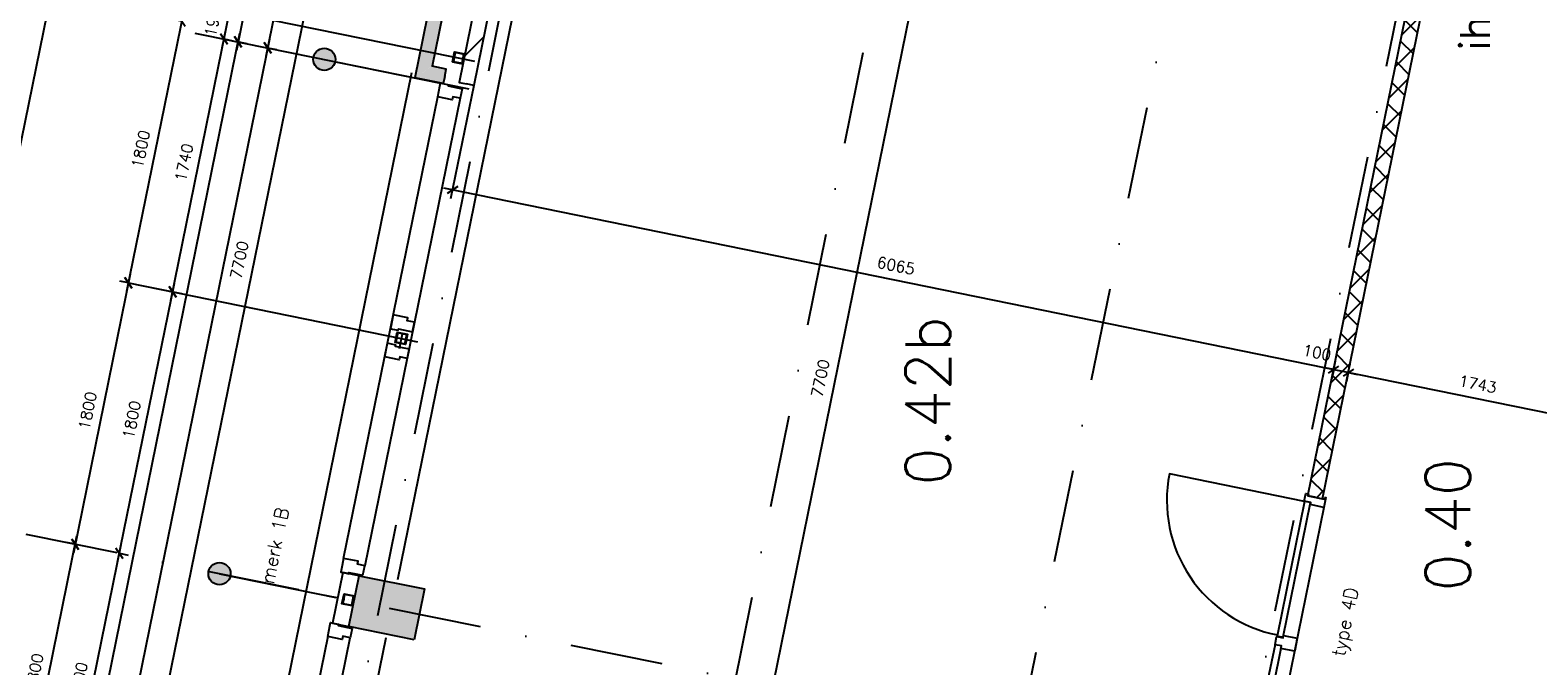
# Model space of a CAD drawing. Extents: x -33344 to 2055880, y -64816 to 121260.
# Tile 16 of 133: x 9468 to 19634, y 18275 to 22563. Entities that reach past the tile are written whole.
import ezdxf
from ezdxf.enums import TextEntityAlignment as Align

# ---------------------------------------------------------------- set-up
doc = ezdxf.new("R2010")
doc.units = 0
doc.header["$LTSCALE"] = 50
doc.header["$MEASUREMENT"] = 0
doc.header["$PDMODE"] = 3
doc.header["$PDSIZE"] = 0.1
doc.linetypes.add('DASHED', pattern=[0.75, 0.5, -0.25])
doc.linetypes.add('STRAM_0WT$1$DASHDOT', pattern=[25, 12.5, -6.25, 0, -6.25])
doc.layers.get('0').update_dxf_attribs({"linetype": 'CONTINUOUS'})
doc.layers.get('DEFPOINTS').update_dxf_attribs({"linetype": 'CONTINUOUS'})
for name, color, linetype in [('00', 7, 'CONTINUOUS'), ('_DETAILNUMMERS', 4, 'CONTINUOUS'), ('_DETAILNUMMERSTEKST', 4, 'CONTINUOUS'), ('A--A21--_F123-', 9, 'CONTINUOUS'), ('A--A22--_F123-', 9, 'CONTINUOUS'), ('A--A28--_F-2--', 7, 'CONTINUOUS'), ('A--A28--_F12--', 7, 'CONTINUOUS'), ('A--L21--', 3, 'CONTINUOUS'), ('A--L21--_F-2--', 7, 'CONTINUOUS'), ('A--L21A3_BUITENWAND', 3, 'CONTINUOUS'), ('A--L22--', 3, 'CONTINUOUS'), ('A--L22--_F-2--', 7, 'CONTINUOUS'), ('A--L28--', 7, 'CONTINUOUS'), ('A--L28--_F-2--', 7, 'CONTINUOUS'), ('A--L28--_F12--', 7, 'CONTINUOUS'), ('A--L31--', 2, 'CONTINUOUS'), ('A--L31--_F123-', 7, 'CONTINUOUS'), ('A--L32--', 7, 'CONTINUOUS'), ('A--L32--_F123-', 1, 'CONTINUOUS'), ('A--L32--_F123-DRAAIR', 7, 'CONTINUOUS'), ('A--M$1A-_F123-', 1, 'CONTINUOUS'), ('A--M1$A-_F123-', 1, 'CONTINUOUS'), ('A--T$1A-_F123-_RN', 4, 'CONTINUOUS'), ('STRAM_0WT$0$A--L$7A-_STRA0', 1, 'STRAM_0WT$1$DASHDOT'), ('STRAM_0WT$1$A--M$1A-_F123-', 1, 'CONTINUOUS'), ('STRAM_0WT$1$A--T$7A8-_STRA', 8, 'STRAM_0WT$1$DASHDOT'), ('TEKST_KOZIJNMERK', 2, 'CONTINUOUS'), ('TEKSTKOZIJNMERK', 2, 'CONTINUOUS'), ('X--LR---_CP', 7, 'CONTINUOUS'), ('XREF', 7, 'CONTINUOUS')]:
    doc.layers.add(name, color=color, linetype=linetype)
doc.styles.add('ALFA-0_25', font='ROMANS')
doc.styles.add('B-01', font='SIMPLEX.SHX', dxfattribs={"width": 0.8, "height": 4.5})
doc.styles.add('HIEMSTRA', font='romans.shx')
doc.styles.add('STRAM_0WT$1$HIEMSTRA', font='romans.shx')
doc.dimstyles.new('1OP2', dxfattribs={"dimscale": 30, "dimtxt": 2.5, "dimasz": 2, "dimexe": 2, "dimexo": 0, "dimgap": 2, "dimtad": 1, "dimdec": 0, "dimzin": 0, "dimtxsty": 'HIEMSTRA', "dimblk1": 'OBLIQUE', "dimblk2": 'OBLIQUE', "dimsah": 1, "dimcen": -3, "dimdle": 2, "dimclrd": 2, "dimclre": 2, "dimclrt": 3, "dimazin": 3, "dimtfac": 1, "dimtdec": 0, "dimtofl": 0, "dimtmove": 0, "dimatfit": 3, "dimtvp": 0.833333, "dimtolj": 1, "dimtzin": 0})
doc.dimstyles.new('STANDARD$0', dxfattribs={"dimscale": 30, "dimtxt": 2.5, "dimasz": 2, "dimexe": 2, "dimexo": 0, "dimgap": 2, "dimtad": 1, "dimdec": 0, "dimzin": 0, "dimtxsty": 'ALFA-0_25', "dimblk1": 'OBLIQUE', "dimblk2": 'OBLIQUE', "dimsah": 1, "dimcen": -3, "dimdle": 2, "dimclrd": 1, "dimclre": 1, "dimclrt": 2, "dimazin": 3, "dimtfac": 0.666667, "dimtofl": 0, "dimtmove": 0, "dimatfit": 3, "dimtvp": 0.833333, "dimtolj": 1, "dimtzin": 0})
doc.dimstyles.new('STRAM_0WT$0$STANDARD', dxfattribs={"dimscale": 70, "dimtxt": 2.5, "dimasz": 2, "dimexe": 0.3, "dimexo": 0.3, "dimgap": 2, "dimtad": 1, "dimdec": 0, "dimzin": 0, "dimtxsty": 'STRAM_0WT$1$HIEMSTRA', "dimblk1": 'STRAM_0WT$0$_OBLIQUE', "dimblk2": 'STRAM_0WT$0$_OBLIQUE', "dimsah": 1, "dimcen": -0.09, "dimdle": 0.3, "dimclrd": 1, "dimclre": 1, "dimclrt": 4, "dimazin": 3, "dimtfac": 1, "dimtdec": 4, "dimtix": 1, "dimtofl": 0, "dimtmove": 0, "dimatfit": 3, "dimtvp": 625, "dimtolj": 1, "dimtzin": 0})

# ---------------------------------------------------------------- blocks, each defined once
blk = doc.blocks.new('*U1455')
at = {"layer": 'A--A21--_F123-', "color": 2}
for points in [[(0, 0), (-39, 59), (-645, -3165), (-704, -3205)], [(-645, -3165), (-586, -3126), (0, 0), (39, -59)]]:
    blk.add_solid(points, dxfattribs=at)
at = {"layer": 'A--L21--_F-2--', "color": 3, "linetype": 'CONTINUOUS'}
for points in [[(-39, 59), (-39, 59), (-704, -3205), (-704, -3205)], [(39, -59), (39, -59), (-586, -3126), (-586, -3126)]]:
    blk.add_lwpolyline(points, dxfattribs=at)
blk = doc.blocks.new('*U1427')
at = {"layer": 'A--A22--_F123-', "linetype": 'CONTINUOUS'}
h = blk.add_hatch(dxfattribs=at)
h.set_pattern_fill('ALFALINE', color=256, scale=300, style=0)
h.set_pattern_definition([(45, (-12884.83, -24532.6), (-212.132, 212.132), [])])
h.paths.add_polyline_path([(0, 0), (49, -10), (-426, -2343), (-475, -2333), (-524, -2323), (-49, 10)])
at = {"layer": 'A--L22--_F-2--', "color": 3, "linetype": 'CONTINUOUS'}
for points in [[(0, 0), (-49, 10), (-524, -2323), (-475, -2333)], [(0, 0), (49, -10), (-426, -2343), (-475, -2333)]]:
    blk.add_lwpolyline(points, dxfattribs=at)
blk = doc.blocks.new('*U1425')
at = {"layer": 'A--A21--_F123-', "color": 2}
for points in [[(0, 0), (-10, -49), (-144, 29), (-203, -10)], [(-144, 29), (-85, 68), (0, 0), (10, 49)]]:
    blk.add_solid(points, dxfattribs=at)
at = {"layer": 'A--L21--_F-2--', "color": 3, "linetype": 'CONTINUOUS'}
for points in [[(0, 0), (-10, -49), (-203, -10), (-203, -10)], [(0, 0), (10, 49), (-85, 68), (-85, 68)]]:
    blk.add_lwpolyline(points, dxfattribs=at)
blk = doc.blocks.new('KOLOM450X350')
at = {"layer": 'A--A28--_F12--', "color": 8}
for points in [[(-175, -225), (-175, 225), (175, 225)], [(-175, -225), (175, 225), (175, -225)]]:
    blk.add_solid(points, dxfattribs=at)
at = {"layer": 'A--L28--_F12--', "color": 3, "linetype": 'CONTINUOUS'}
blk.add_lwpolyline([(-175, -225), (-175, 225), (175, 225), (175, -225)], close=True, dxfattribs=at)
at = {"layer": 'X--LR---_CP'}
for p in [(-175, 0), (-175, 0), (175, 0)]:
    blk.add_point(p, dxfattribs=at)
blk = doc.blocks.new('_OBLIQUE')
at = {"color": 0, "linetype": 'BYBLOCK'}
blk.add_line((-0.5, -0.5), (0.5, 0.5), dxfattribs=at)
blk = doc.blocks.new('*D358')
at = {"layer": 'A--M$1A-_F123-', "color": 1, "linetype": 'CONTINUOUS'}
for p, q in [((11755, 24824), (10194, 17161)), ((11743, 24765), (11684, 24777)), ((10206, 17220), (10147, 17232))]:
    blk.add_line(p, q, dxfattribs=at)
at = {"layer": 'DEFPOINTS', "color": 0, "linetype": 'CONTINUOUS'}
for p in [(11743, 24765), (10206, 17220), (10206, 17220)]:
    blk.add_point(p, dxfattribs=at)
at = {"layer": 'A--M$1A-_F123-', "color": 1, "linetype": 'CONTINUOUS', "xscale": 60, "yscale": 60, "zscale": 60}
for p, rotation in [((11743, 24765), 78.48629033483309), ((10206, 17220), 258.4862903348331)]:
    blk.add_blockref('_OBLIQUE', p, dxfattribs=dict(at, rotation=rotation))
at = {"layer": 'A--M$1A-_F123-', "color": 2, "linetype": 'CONTINUOUS', "insert": (10879, 21012), "char_height": 75, "attachment_point": 5, "rotation": 78.4863, "style": 'ALFA-0_25'}
blk.add_mtext('\\A1;7700', dxfattribs=at)
blk = doc.blocks.new('*D551')
at = {"layer": 'A--M$1A-_F123-', "color": 1, "linetype": 'CONTINUOUS'}
for p, q in [((9400, 17272), (9783, 19153)), ((9771, 19095), (9712, 19107)), ((9412, 17331), (9353, 17343))]:
    blk.add_line(p, q, dxfattribs=at)
at = {"layer": 'DEFPOINTS', "color": 0, "linetype": 'CONTINUOUS'}
for p in [(9771, 19095), (9771, 19095), (9412, 17331)]:
    blk.add_point(p, dxfattribs=at)
at = {"layer": 'A--M$1A-_F123-', "color": 1, "linetype": 'CONTINUOUS', "xscale": 60, "yscale": 60, "zscale": 60}
for p, rotation in [((9771, 19095), 78.48629033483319), ((9412, 17331), 258.4862903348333)]:
    blk.add_blockref('_OBLIQUE', p, dxfattribs=dict(at, rotation=rotation))
at = {"layer": 'A--M$1A-_F123-', "color": 2, "linetype": 'CONTINUOUS', "insert": (9496, 18232), "char_height": 75, "attachment_point": 5, "rotation": 78.4863, "style": 'ALFA-0_25'}
blk.add_mtext('\\A1;1800', dxfattribs=at)
blk = doc.blocks.new('*D552')
at = {"layer": 'A--M$1A-_F123-', "color": 1, "linetype": 'CONTINUOUS'}
for p, q in [((10142, 20917), (9759, 19036)), ((10130, 20858), (10072, 20870)), ((9771, 19095), (9712, 19107))]:
    blk.add_line(p, q, dxfattribs=at)
at = {"layer": 'DEFPOINTS', "color": 0, "linetype": 'CONTINUOUS'}
for p in [(10130, 20858), (9771, 19095), (9771, 19095)]:
    blk.add_point(p, dxfattribs=at)
at = {"layer": 'A--M$1A-_F123-', "color": 1, "linetype": 'CONTINUOUS', "xscale": 60, "yscale": 60, "zscale": 60}
for p, rotation in [((10130, 20858), 78.48629033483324), ((9771, 19095), 258.4862903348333)]:
    blk.add_blockref('_OBLIQUE', p, dxfattribs=dict(at, rotation=rotation))
at = {"layer": 'A--M$1A-_F123-', "color": 2, "linetype": 'CONTINUOUS', "insert": (9855, 19996), "char_height": 75, "attachment_point": 5, "rotation": 78.4863, "style": 'ALFA-0_25'}
blk.add_mtext('\\A1;1800', dxfattribs=at)
blk = doc.blocks.new('Q020607-')
at = {"layer": 'A--A28--_F-2--', "color": 3}
for points in [[(-31, 31), (-35, -35), (-35, 35)], [(-31, 31), (-35, 35), (35, 35)], [(-31, 31), (-31, -31), (-35, -35)], [(35, 35), (31, 31), (-31, 31)], [(35, 35), (35, -35), (31, 31)], [(35, -35), (31, -31), (31, 31)], [(35, -35), (-35, -35), (-31, -31)], [(35, -35), (-31, -31), (31, -31)]]:
    blk.add_solid(points, dxfattribs=at)
at = {"layer": 'A--L28--_F-2--', "color": 3, "linetype": 'CONTINUOUS'}
blk.add_lwpolyline([(-35, -35), (-31, -31), (-31, 31), (31, 31), (31, -31), (-31, -31), (-35, -35), (35, -35), (35, 35), (-35, 35)], close=True, dxfattribs=at)
at = {"layer": 'X--LR---_CP', "color": 4, "linetype": 'CONTINUOUS'}
for p in [(-35, 0), (0, 0), (35, 0)]:
    blk.add_point(p, dxfattribs=at)
blk = doc.blocks.new('*D553')
at = {"layer": 'A--M$1A-_F123-', "color": 1, "linetype": 'CONTINUOUS'}
for p, q in [((10502, 22681), (10118, 20800)), ((10490, 22622), (10431, 22634)), ((10130, 20858), (10072, 20870))]:
    blk.add_line(p, q, dxfattribs=at)
at = {"layer": 'DEFPOINTS', "color": 0, "linetype": 'CONTINUOUS'}
for p in [(10490, 22622), (10130, 20858), (10130, 20858)]:
    blk.add_point(p, dxfattribs=at)
at = {"layer": 'A--M$1A-_F123-', "color": 1, "linetype": 'CONTINUOUS', "xscale": 60, "yscale": 60, "zscale": 60}
for p, rotation in [((10490, 22622), 78.48629033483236), ((10130, 20858), 258.4862903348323)]:
    blk.add_blockref('_OBLIQUE', p, dxfattribs=dict(at, rotation=rotation))
at = {"layer": 'A--M$1A-_F123-', "color": 2, "linetype": 'CONTINUOUS', "insert": (10214, 21760), "char_height": 75, "attachment_point": 5, "rotation": 78.4863, "style": 'ALFA-0_25'}
blk.add_mtext('\\A1;1800', dxfattribs=at)
blk = doc.blocks.new('*D555')
at = {"layer": 'A--M$1A-_F123-', "color": 1, "linetype": 'CONTINUOUS'}
for p, q in [((10920, 22729), (10858, 22425)), ((10901, 22671), (10966, 22658)), ((10863, 22485), (10928, 22472))]:
    blk.add_line(p, q, dxfattribs=at)
at = {"layer": 'DEFPOINTS', "color": 0, "linetype": 'CONTINUOUS'}
for p in [(10901, 22671), (10863, 22485), (10870, 22484)]:
    blk.add_point(p, dxfattribs=at)
at = {"layer": 'A--M$1A-_F123-', "color": 1, "linetype": 'CONTINUOUS', "xscale": 60, "yscale": 60, "zscale": 60}
for p, rotation in [((10908, 22670), 78.48629033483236), ((10870, 22484), 258.4862903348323)]:
    blk.add_blockref('_OBLIQUE', p, dxfattribs=dict(at, rotation=rotation))
at = {"layer": 'A--M$1A-_F123-', "color": 2, "linetype": 'CONTINUOUS', "insert": (10865, 22820), "char_height": 75, "attachment_point": 5, "rotation": 78.4863, "style": 'ALFA-0_25'}
blk.add_mtext('\\A1;190', dxfattribs=at)
blk = doc.blocks.new('*D556')
at = {"layer": 'A--M$1A-_F123-', "color": 1, "linetype": 'CONTINUOUS'}
for p, q in [((8377, 10246), (10882, 22542)), ((10859, 22486), (10928, 22472)), ((8379, 10307), (8448, 10293))]:
    blk.add_line(p, q, dxfattribs=at)
at = {"layer": 'DEFPOINTS', "color": 0, "linetype": 'CONTINUOUS'}
for p in [(10859, 22486), (10870, 22484), (8379, 10307)]:
    blk.add_point(p, dxfattribs=at)
at = {"layer": 'A--M$1A-_F123-', "color": 1, "linetype": 'CONTINUOUS', "xscale": 60, "yscale": 60, "zscale": 60}
for p, rotation in [((10870, 22484), 78.48629033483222), ((8389, 10305), 258.4862903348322)]:
    blk.add_blockref('_OBLIQUE', p, dxfattribs=dict(at, rotation=rotation))
at = {"layer": 'A--M$1A-_F123-', "color": 2, "linetype": 'CONTINUOUS', "insert": (9534, 16414), "char_height": 75, "attachment_point": 5, "rotation": 78.4863, "style": 'ALFA-0_25'}
blk.add_mtext('\\A1;12429', dxfattribs=at)
blk = doc.blocks.new('DILATATIEVOEG')
at = {"layer": 'A--L21A3_BUITENWAND', "linetype": 'CONTINUOUS'}
h = blk.add_hatch(color=256, dxfattribs=at)
edge = h.paths.add_edge_path()
edge.add_arc((-800, 0), 75, 0, 360)
blk.add_line((-800, 0), (0, 0), dxfattribs=at)
blk.add_circle((-800, 0), 75, dxfattribs=at)
at = {"layer": 'X--LR---_CP', "linetype": 'CONTINUOUS'}
blk.add_point((0, 0), dxfattribs=at)
blk = doc.blocks.new('DETAILNR')
at = {"layer": '_DETAILNUMMERS'}
blk.add_circle((33, -23), 491, dxfattribs=at)
at = {"layer": 'X--LR---_CP'}
blk.add_point((0, 0), dxfattribs=at)
at = {"layer": '_DETAILNUMMERSTEKST', "style": 'ALFA-0_25'}
blk.add_attdef('DETAILNR', text='', height=200, rotation=90, dxfattribs=at).set_placement((-618, 224), align=Align.RIGHT)
blk = doc.blocks.new('STRAM_0WT$0$_OBLIQUE')
at = {"color": 0, "linetype": 'BYBLOCK'}
blk.add_line((-0.5, -0.5), (0.5, 0.5), dxfattribs=at)
blk = doc.blocks.new('*D1839')
at = {"layer": 'DEFPOINTS', "color": 0, "linetype": 'CONTINUOUS'}
for p in [(-65652, -7681), (-65403, -7732), (-66481, -13023)]:
    blk.add_point(p, dxfattribs=at)
at = {"layer": 'STRAM_0WT$1$A--M$1A-_F123-', "color": 1, "linetype": 'CONTINUOUS'}
for p, q in [((-66734, -12993), (-65648, -7661)), ((-65424, -7728), (-65673, -7677)), ((-66502, -13019), (-66751, -12968))]:
    blk.add_line(p, q, dxfattribs=at)
at = {"layer": 'STRAM_0WT$1$A--M$1A-_F123-', "color": 1, "linetype": 'CONTINUOUS', "xscale": 140, "yscale": 140, "zscale": 140}
for p, rotation in [((-65652, -7681), 78.48629033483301), ((-66730, -12973), 258.486290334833)]:
    blk.add_blockref('STRAM_0WT$0$_OBLIQUE', p, dxfattribs=dict(at, rotation=rotation))
at = {"layer": 'STRAM_0WT$1$A--M$1A-_F123-', "color": 4, "linetype": 'CONTINUOUS', "insert": (-66414, -10281), "char_height": 175, "attachment_point": 5, "rotation": 78.4863, "style": 'STRAM_0WT$1$HIEMSTRA'}
blk.add_mtext('\\A1;5400', dxfattribs=at)
blk = doc.blocks.new('*U1150')
at = {"layer": 'A--A21--_F123-', "color": 2}
for points in [[(0, 0), (-39, 59), (-645, -3165), (-704, -3205)], [(-645, -3165), (-586, -3126), (0, 0), (39, -59)]]:
    blk.add_solid(points, dxfattribs=at)
at = {"layer": 'A--L21--_F-2--', "color": 3, "linetype": 'CONTINUOUS'}
for points in [[(-39, 59), (-39, 59), (-704, -3205), (-704, -3205)], [(39, -59), (39, -59), (-586, -3126), (-586, -3126)]]:
    blk.add_lwpolyline(points, dxfattribs=at)
blk = doc.blocks.new('*U1149')
at = {"layer": 'A--A22--_F123-', "linetype": 'CONTINUOUS'}
h = blk.add_hatch(dxfattribs=at)
h.set_pattern_fill('ALFALINE', color=256, scale=300, style=0)
h.set_pattern_definition([(45, (-12884.83, -24532.6), (-212.132, 212.132), [])])
h.paths.add_polyline_path([(0, 0), (49, -10), (-426, -2343), (-475, -2333), (-524, -2323), (-49, 10)])
at = {"layer": 'A--L22--_F-2--', "color": 3, "linetype": 'CONTINUOUS'}
for points in [[(0, 0), (-49, 10), (-524, -2323), (-475, -2333)], [(0, 0), (49, -10), (-426, -2343), (-475, -2333)]]:
    blk.add_lwpolyline(points, dxfattribs=at)
blk = doc.blocks.new('*U1148')
at = {"layer": 'A--A21--_F123-', "color": 2}
for points in [[(0, 0), (-10, -49), (-144, 29), (-203, -10)], [(-144, 29), (-85, 68), (0, 0), (10, 49)]]:
    blk.add_solid(points, dxfattribs=at)
at = {"layer": 'A--L21--_F-2--', "color": 3, "linetype": 'CONTINUOUS'}
for points in [[(0, 0), (-10, -49), (-203, -10), (-203, -10)], [(0, 0), (10, 49), (-85, 68), (-85, 68)]]:
    blk.add_lwpolyline(points, dxfattribs=at)
blk = doc.blocks.new('DR_930TYPE4')
at = {"layer": 'A--L32--_F123-', "color": 1}
for p, q in [((67, 0), (1307, 0)), ((1057, -94), (1307, -94)), ((1038, -139), (1322, -139))]:
    blk.add_line(p, q, dxfattribs=at)
at = {"layer": 'A--L32--_F123-'}
for points in [[(0, -9), (0, 0), (67, 0), (67, -94), (52, -94), (52, -139), (0, -139), (0, -121), (12, -121), (12, -9), (0, -9)], [(969, 0), (1055, 0), (1057, 0), (1057, -94), (1057, -94), (1040, -94), (1040, -137), (1038, -139), (986, -139), (984, -137), (984, -94), (969, -94), (967, -94), (967, 0)], [(1374, -9), (1374, 0), (1307, 0), (1307, -94), (1322, -94), (1322, -139), (1374, -139), (1374, -121), (1362, -121), (1362, -9), (1374, -9)], [(54, -96), (54, -136), (980, -136), (977, -96), (54, -96)]]:
    blk.add_lwpolyline(points, close=True, dxfattribs=at)
blk.add_point((1374, 0), dxfattribs=at)
blk.add_point((1374, 0), dxfattribs=at)
at = {"layer": 'A--L32--_F123-DRAAIR', "color": 1}
blk.add_lwpolyline([(54, -136), (54, -1066, 0.414214), (973, -136)], format="xyb", dxfattribs=at)
at = {"layer": 'X--LR---_CP', "color": 1, "linetype": 'CONTINUOUS'}
blk.add_point((0, 0), dxfattribs=at)
at = {"layer": 'X--LR---_CP', "color": 1}
blk.add_point((982, 0), dxfattribs=at)
blk = doc.blocks.new('*D926')
at = {"layer": 'A--M$1A-_F123-', "color": 1, "linetype": 'CONTINUOUS'}
for p, q in [((9698, 17211), (10081, 19093)), ((10069, 19034), (10128, 19022)), ((9710, 17270), (9768, 17258))]:
    blk.add_line(p, q, dxfattribs=at)
at = {"layer": 'DEFPOINTS', "color": 0, "linetype": 'CONTINUOUS'}
for p in [(10069, 19034), (10069, 19034), (9710, 17270)]:
    blk.add_point(p, dxfattribs=at)
at = {"layer": 'A--M$1A-_F123-', "color": 1, "linetype": 'CONTINUOUS', "xscale": 60, "yscale": 60, "zscale": 60}
for p, rotation in [((10069, 19034), 78.48629033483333), ((9710, 17270), 258.4862903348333)]:
    blk.add_blockref('_OBLIQUE', p, dxfattribs=dict(at, rotation=rotation))
at = {"layer": 'A--M$1A-_F123-', "color": 2, "linetype": 'CONTINUOUS', "insert": (9794, 18172), "char_height": 75, "attachment_point": 5, "rotation": 78.4863, "style": 'ALFA-0_25'}
blk.add_mtext('\\A1;1800', dxfattribs=at)
blk = doc.blocks.new('*D927')
at = {"layer": 'A--M$1A-_F123-', "color": 1, "linetype": 'CONTINUOUS'}
for p, q in [((10057, 18975), (10440, 20857)), ((10428, 20798), (10487, 20786)), ((10069, 19034), (10128, 19022))]:
    blk.add_line(p, q, dxfattribs=at)
at = {"layer": 'DEFPOINTS', "color": 0, "linetype": 'CONTINUOUS'}
for p in [(10428, 20798), (10428, 20798), (10069, 19034)]:
    blk.add_point(p, dxfattribs=at)
at = {"layer": 'A--M$1A-_F123-', "color": 1, "linetype": 'CONTINUOUS', "xscale": 60, "yscale": 60, "zscale": 60}
for p, rotation in [((10428, 20798), 78.48629033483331), ((10069, 19034), 258.4862903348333)]:
    blk.add_blockref('_OBLIQUE', p, dxfattribs=dict(at, rotation=rotation))
at = {"layer": 'A--M$1A-_F123-', "color": 2, "linetype": 'CONTINUOUS', "insert": (10153, 19935), "char_height": 75, "attachment_point": 5, "rotation": 78.4863, "style": 'ALFA-0_25'}
blk.add_mtext('\\A1;1800', dxfattribs=at)
blk = doc.blocks.new('*D929')
at = {"layer": 'A--M$1A-_F123-', "color": 1, "linetype": 'CONTINUOUS'}
for p, q in [((10416, 20739), (10787, 22562)), ((10578, 22543), (10834, 22491)), ((10230, 20838), (10487, 20786))]:
    blk.add_line(p, q, dxfattribs=at)
at = {"layer": 'DEFPOINTS', "color": 0, "linetype": 'CONTINUOUS'}
for p in [(10578, 22543), (10775, 22503), (10230, 20838)]:
    blk.add_point(p, dxfattribs=at)
at = {"layer": 'A--M$1A-_F123-', "color": 1, "linetype": 'CONTINUOUS', "xscale": 60, "yscale": 60, "zscale": 60}
for p, rotation in [((10775, 22503), 78.48629033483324), ((10428, 20798), 258.4862903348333)]:
    blk.add_blockref('_OBLIQUE', p, dxfattribs=dict(at, rotation=rotation))
at = {"layer": 'A--M$1A-_F123-', "color": 2, "linetype": 'CONTINUOUS', "insert": (10506, 21670), "char_height": 75, "attachment_point": 5, "rotation": 78.4863, "style": 'ALFA-0_25'}
blk.add_mtext('\\A1;1740', dxfattribs=at)
blk = doc.blocks.new('*D930')
at = {"layer": 'A--M$1A-_F123-', "color": 1, "linetype": 'CONTINUOUS'}
for p, q in [((10813, 22689), (10755, 22701)), ((10763, 22444), (10825, 22748)), ((10775, 22503), (10834, 22491))]:
    blk.add_line(p, q, dxfattribs=at)
at = {"layer": 'DEFPOINTS', "color": 0, "linetype": 'CONTINUOUS'}
for p in [(10813, 22689), (10813, 22689), (10775, 22503)]:
    blk.add_point(p, dxfattribs=at)
at = {"layer": 'A--M$1A-_F123-', "color": 1, "linetype": 'CONTINUOUS', "xscale": 60, "yscale": 60, "zscale": 60}
for p, rotation in [((10813, 22689), 78.48629033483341), ((10775, 22503), 258.4862903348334)]:
    blk.add_blockref('_OBLIQUE', p, dxfattribs=dict(at, rotation=rotation))
at = {"layer": 'A--M$1A-_F123-', "color": 2, "linetype": 'CONTINUOUS', "insert": (10699, 22615), "char_height": 75, "attachment_point": 5, "rotation": 78.4863, "style": 'ALFA-0_25'}
blk.add_mtext('\\A1;190', dxfattribs=at)
blk = doc.blocks.new('*D931')
at = {"layer": 'A--M$1A-_F123-', "color": 1, "linetype": 'CONTINUOUS'}
for p, q in [((11746, 25765), (11057, 22384)), ((11734, 25706), (11793, 25694)), ((11069, 22443), (11128, 22431))]:
    blk.add_line(p, q, dxfattribs=at)
at = {"layer": 'DEFPOINTS', "color": 0, "linetype": 'CONTINUOUS'}
for p in [(11734, 25706), (11069, 22443), (11069, 22443)]:
    blk.add_point(p, dxfattribs=at)
at = {"layer": 'A--M$1A-_F123-', "color": 1, "linetype": 'CONTINUOUS', "xscale": 60, "yscale": 60, "zscale": 60}
for p, rotation in [((11734, 25706), 78.48629033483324), ((11069, 22443), 258.4862903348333)]:
    blk.add_blockref('_OBLIQUE', p, dxfattribs=dict(at, rotation=rotation))
at = {"layer": 'A--M$1A-_F123-', "color": 2, "linetype": 'CONTINUOUS', "insert": (11306, 24094), "char_height": 75, "attachment_point": 5, "rotation": 78.4863, "style": 'ALFA-0_25'}
blk.add_mtext('\\A1;3331', dxfattribs=at)
blk = doc.blocks.new('*D932')
at = {"layer": 'A--M1$A-_F123-', "color": 2, "linetype": 'CONTINUOUS'}
for p, q in [((11081, 22502), (6326, -842)), ((11069, 22443), (11128, 22431)), ((6338, -783), (6397, -795))]:
    blk.add_line(p, q, dxfattribs=at)
at = {"layer": 'DEFPOINTS', "color": 0, "linetype": 'CONTINUOUS'}
for p in [(11069, 22443), (6338, -783), (6338, -783)]:
    blk.add_point(p, dxfattribs=at)
at = {"layer": 'A--M1$A-_F123-', "color": 2, "linetype": 'CONTINUOUS', "xscale": 60, "yscale": 60, "zscale": 60}
for p, rotation in [((11069, 22443), 78.48629033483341), ((6338, -783), 258.4862903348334)]:
    blk.add_blockref('_OBLIQUE', p, dxfattribs=dict(at, rotation=rotation))
at = {"layer": 'A--M1$A-_F123-', "color": 3, "linetype": 'CONTINUOUS', "insert": (8608, 10849), "char_height": 75, "attachment_point": 5, "rotation": 78.4863, "style": 'HIEMSTRA'}
blk.add_mtext('\\A1;23703', dxfattribs=at)
blk = doc.blocks.new('*U1076')
at = {"layer": 'A--A22--_F123-', "linetype": 'CONTINUOUS'}
h = blk.add_hatch(dxfattribs=at)
h.set_pattern_fill('ALFAKRS', color=256, scale=120, style=0)
h.set_pattern_definition([(45, (-20471.57, -21655.45), (-84.8528, 84.8528), []), (135, (-20471.57, -21655.45), (-84.8528, -84.8528), [])])
h.paths.add_polyline_path([(0, 0), (49, -10), (-1250, -6386), (-1299, -6376), (-1348, -6366), (-49, 10)])
at = {"layer": 'A--L22--_F-2--', "color": 2, "linetype": 'CONTINUOUS'}
for points in [[(0, 0), (-49, 10), (-1348, -6366), (-1299, -6376)], [(0, 0), (49, -10), (-1250, -6386), (-1299, -6376)]]:
    blk.add_lwpolyline(points, dxfattribs=at)
blk = doc.blocks.new('*U1067')
at = {"layer": 'A--A22--_F123-', "linetype": 'CONTINUOUS'}
h = blk.add_hatch(dxfattribs=at)
h.set_pattern_fill('ALFAKRS', color=256, scale=120, style=0)
h.set_pattern_definition([(45, (-18133.35, -19411.94), (-84.8528, 84.8528), []), (135, (-18133.35, -19411.94), (-84.8528, -84.8528), [])])
h.paths.add_polyline_path([(0, 0), (-49, 10), (798, 4169), (847, 4159), (896, 4149), (49, -10)])
at = {"layer": 'A--L22--_F-2--', "color": 2, "linetype": 'CONTINUOUS'}
for points in [[(0, 0), (-49, 10), (798, 4169), (847, 4159)], [(0, 0), (49, -10), (896, 4149), (847, 4159)]]:
    blk.add_lwpolyline(points, dxfattribs=at)
blk = doc.blocks.new('*D988')
at = {"layer": 'A--M$1A-_F123-', "color": 2}
for p, q in [((20123, 19893), (18297, 20265)), ((18356, 20253), (18368, 20312)), ((20064, 19905), (20052, 19846))]:
    blk.add_line(p, q, dxfattribs=at)
at = {"layer": 'DEFPOINTS', "color": 0}
for p in [(18356, 20253), (18356, 20253), (20064, 19905)]:
    blk.add_point(p, dxfattribs=at)
at = {"layer": 'A--M$1A-_F123-', "color": 2, "xscale": 60, "yscale": 60, "zscale": 60}
for p, rotation in [((18356, 20253), 168.4862903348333), ((20064, 19905), 348.4862903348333)]:
    blk.add_blockref('_OBLIQUE', p, dxfattribs=dict(at, rotation=rotation))
at = {"layer": 'A--M$1A-_F123-', "color": 3, "insert": (19229, 20175), "char_height": 75, "attachment_point": 5, "rotation": 348.4863, "style": 'HIEMSTRA'}
blk.add_mtext('\\A1;1743', dxfattribs=at)
blk = doc.blocks.new('*D989')
at = {"layer": 'A--M$1A-_F123-', "color": 2}
for p, q in [((18258, 20273), (18199, 20285)), ((18258, 20273), (18270, 20332)), ((18356, 20253), (18344, 20194)), ((18356, 20253), (18415, 20241))]:
    blk.add_line(p, q, dxfattribs=at)
at = {"layer": 'DEFPOINTS', "color": 0}
for p in [(18258, 20273), (18258, 20273), (18356, 20253)]:
    blk.add_point(p, dxfattribs=at)
at = {"layer": 'A--M$1A-_F123-', "color": 2, "xscale": 60, "yscale": 60, "zscale": 60}
for p, rotation in [((18258, 20273), 348.4862903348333), ((18356, 20253), 168.4862903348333)]:
    blk.add_blockref('_OBLIQUE', p, dxfattribs=dict(at, rotation=rotation))
at = {"layer": 'A--M$1A-_F123-', "color": 3, "insert": (18145, 20388), "char_height": 75, "attachment_point": 5, "rotation": 348.4863, "style": 'HIEMSTRA'}
blk.add_mtext('\\A1;100', dxfattribs=at)
blk = doc.blocks.new('*D990')
at = {"layer": 'A--M$1A-_F123-', "color": 2}
for p, q in [((12459, 22190), (12303, 21425)), ((18317, 20261), (12256, 21496)), ((18258, 20273), (18246, 20214))]:
    blk.add_line(p, q, dxfattribs=at)
at = {"layer": 'DEFPOINTS', "color": 0}
for p in [(12459, 22190), (12315, 21484), (18258, 20273)]:
    blk.add_point(p, dxfattribs=at)
at = {"layer": 'A--M$1A-_F123-', "color": 2, "xscale": 60, "yscale": 60, "zscale": 60}
for p, rotation in [((12315, 21484), 168.4862903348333), ((18258, 20273), 348.4862903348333)]:
    blk.add_blockref('_OBLIQUE', p, dxfattribs=dict(at, rotation=rotation))
at = {"layer": 'A--M$1A-_F123-', "color": 3, "insert": (15306, 20974), "char_height": 75, "attachment_point": 5, "rotation": 348.4863, "style": 'HIEMSTRA'}
blk.add_mtext('\\A1;6065', dxfattribs=at)
blk = doc.blocks.new('*D994')
at = {"layer": 'A--M$1A-_F123-', "color": 2}
for p, q in [((15673, 24026), (14112, 16363)), ((15865, 23926), (15602, 23979)), ((14328, 16381), (14065, 16434))]:
    blk.add_line(p, q, dxfattribs=at)
at = {"layer": 'DEFPOINTS', "color": 0}
for p in [(15865, 23926), (14124, 16422), (14328, 16381)]:
    blk.add_point(p, dxfattribs=at)
at = {"layer": 'A--M$1A-_F123-', "color": 2, "xscale": 60, "yscale": 60, "zscale": 60}
for p, rotation in [((15661, 23967), 78.48629033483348), ((14124, 16422), 258.4862903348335)]:
    blk.add_blockref('_OBLIQUE', p, dxfattribs=dict(at, rotation=rotation))
at = {"layer": 'A--M$1A-_F123-', "color": 3, "insert": (14797, 20214), "char_height": 75, "attachment_point": 5, "rotation": 78.4863, "style": 'HIEMSTRA'}
blk.add_mtext('\\A1;7700', dxfattribs=at)
blk = doc.blocks.new('STRAM_0WT')
at = {"layer": 'STRAM_0WT$0$A--L$7A-_STRA0'}
for p, q in [((-38410.733, 89013.047), (-64231.371, -37744.184)), ((-46967.857, 69048.716), (-68542.883, -36866.195)), ((-44567.212, 68559.429), (-66142.131, -37354.959)), ((-47191.427, -16952.606), (-66923.49, -12933.155))]:
    blk.add_line(p, q, dxfattribs=at)
at = {"layer": 'STRAM_0WT$1$A--T$7A8-_STRA', "color": 8}
blk.add_line((-52143.28, 13957.807), (-62448.73, -36633.131), dxfattribs=at)
at = {"layer": 'STRAM_0WT$1$A--M$1A-_F123-', "linetype": 'CONTINUOUS'}
dim = blk.add_aligned_dim(p1=(-66480.953, -13023.3), p2=(-65403.1, -7731.965), distance=254.373, dimstyle='STRAM_0WT$0$STANDARD', dxfattribs=at)
dim.commit()
dim.dimension.update_dxf_attribs({"geometry": '*D1839', "text_midpoint": (-66414.203, -10281.45)})

msp = doc.modelspace()

# ---------------------------------------------------------------- linework, layer by layer
at = {"layer": 'A--L21--'}
for points in [[(13092.9, 24490.2), (11945.2, 18855.7)], [(11865.4, 18464), (11551.9, 16925.1)]]:
    msp.add_lwpolyline(points, dxfattribs=at)
at = {"layer": 'A--L21--', "color": 4, "linetype": 'CONTINUOUS', "elevation": 1}
msp.add_lwpolyline([(11575.7, 18905.7), (11506.1, 18564), (11615.8, 18541.6), (11685.5, 18883.3)], close=True, dxfattribs=at)
at = {"layer": 'A--L31--', "color": 2, "linetype": 'CONTINUOUS'}
for points in [[(12379.8, 22166.8), (12366.8, 22103.1), (12316.9, 22113.3), (12312.7, 22092.7), (12215.7, 22112.5), (12230.2, 22184), (12234.6, 22205.6), (12249.3, 22202.6), (12287.5, 22194.8), (12285.7, 22186)], [(12046.1, 20528.5), (12059, 20592.1), (12009.1, 20602.3), (12013.3, 20622.9), (11916.3, 20642.7), (11901.7, 20571.1), (11897.3, 20549.6), (11912, 20546.6), (11950.2, 20538.8), (11952, 20547.6)], [(12022.5, 20412.8), (12009.5, 20349.1), (11959.5, 20359.3), (11955.3, 20338.7), (11858.3, 20358.5), (11872.9, 20430), (11877.3, 20451.6), (11892, 20448.6), (11930.2, 20440.8), (11928.4, 20432)], [(11711.5, 18885.9), (11724.4, 18949.6), (11674.5, 18959.8), (11678.6, 18980.4), (11581.6, 19000.1), (11567.1, 18928.6), (11562.7, 18907), (11577.4, 18904), (11615.6, 18896.3), (11617.4, 18905.1)], [(11638.5, 18527.8), (11625.5, 18464.1), (11575.6, 18474.3), (11571.4, 18453.7), (11474.4, 18473.5), (11488.9, 18545), (11493.3, 18566.6), (11508, 18563.6), (11546.2, 18555.8), (11544.4, 18547)]]:
    msp.add_lwpolyline(points, close=True, dxfattribs=at)
at = {"layer": 'A--L31--_F123-', "color": 1, "linetype": 'CONTINUOUS'}
for p, q in [((12039.5, 22274.9), (7292.8, -1027.8)), ((12039.5, 22274.9), (9448.5, 9554.9)), ((11581.6, 19000.1), (12215.6, 22112.5)), ((12366.8, 22103.1), (11724.4, 18949.6)), ((11418.9, 18759), (11536.5, 18735.1)), ((11474.4, 18473.5), (7543.7, -822.8)), ((7727.3, -672.8), (11625.5, 18464.1))]:
    msp.add_line(p, q, dxfattribs=at)
at = {"layer": 'A--M$1A-_F123-', "linetype": 'CONTINUOUS'}
for p, q in [((10791.2, 22693.5), (12464.5, 22352.6)), ((10753.2, 22507.3), (12426.6, 22166.5)), ((10130.4, 20858.5), (12079.3, 20461.5)), ((11957.4, 20415.4), (11977.3, 20513.3))]:
    msp.add_line(p, q, dxfattribs=at)

# ---------------------------------------------------------------- block references
for rotation in [78.48629033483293, 78.486290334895]:
    msp.add_blockref('KOLOM450X350', (11871, 18666.9), dxfattribs=dict(rotation=rotation))
at = {"layer": '00'}
ref = msp.add_blockref('DETAILNR', (18959.4, 23467), dxfattribs=dict(at, rotation=90))
ref.add_attrib('DETAILNR', 'ih07', dxfattribs={"layer": '_DETAILNUMMERSTEKST', "height": 200, "rotation": 90, "style": 'ALFA-0_25'}).set_placement((19311.4, 22999.7), align=Align.RIGHT)
ref = msp.add_blockref('DETAILNR', (18959.4, 23467), dxfattribs=dict(at, rotation=90))
ref.add_attrib('DETAILNR', 'ih07', dxfattribs={"layer": '_DETAILNUMMERSTEKST', "height": 200, "rotation": 90, "style": 'ALFA-0_25'}).set_placement((19311.4, 22999.7), align=Align.RIGHT)
at = {"layer": 'A--L21--', "linetype": 'CONTINUOUS'}
for name, p in [('*U1455', (12764.6, 25445.5)), ('*U1150', (12764.6, 25445.5)), ('*U1427', (12884.8, 24532.6)), ('*U1149', (12884.8, 24532.6)), ('*U1425', (12263.4, 22250.7)), ('*U1148', (12263.4, 22250.7))]:
    msp.add_blockref(name, p, dxfattribs=at)
at = {"layer": 'A--L21A3_BUITENWAND', "color": 1}
for p, rotation in [((12234.6, 22205.6), 348.486290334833), ((12234.6, 22205.6), 348.486290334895), ((11528, 18736.8), 348.486290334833), ((11528, 18736.8), 348.486290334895)]:
    msp.add_blockref('DILATATIEVOEG', p, dxfattribs=dict(at, rotation=rotation))
at = {"layer": 'A--L22--'}
for name, p in [('*U1067', (18133.3, 19411.9)), ('*U1076', (20471.6, 21655.5))]:
    msp.add_blockref(name, p, dxfattribs=at)
at = {"layer": 'A--L28--', "xscale": -1}
for p, rotation in [((12356, 22375.4), 78.48629033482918), ((12358.5, 22374.2), 78.48629033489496), ((11970.7, 20484.3), 78.48629033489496), ((11611.5, 18720.5), 78.48629033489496)]:
    msp.add_blockref('Q020607-', p, dxfattribs=dict(at, rotation=rotation))
at = {"layer": 'A--L32--', "linetype": 'CONTINUOUS', "rotation": 258.4862903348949}
msp.add_blockref('DR_930TYPE4', (18205.3, 19409.5), dxfattribs=at)
at = {"layer": 'XREF', "linetype": 'DASHED', "ltscale": 20}
msp.add_blockref('STRAM_0WT', (75619.4, 32246.9), dxfattribs=at)

# ---------------------------------------------------------------- texts
at = {"layer": 'A--T$1A-_F123-_RN', "style": 'ALFA-0_25'}
for s, p in [('0.42b', (15670.8, 19490.4)), ('0.40', (19177.2, 18776.2))]:
    msp.add_text(s, height=300, rotation=90, dxfattribs=at).set_placement(p)
at = {"layer": 'TEKST_KOZIJNMERK', "style": 'HIEMSTRA'}
msp.add_text('merk 1B', height=90, rotation=78.486, dxfattribs=at).set_placement((11109.3, 18822.1))
at = {"layer": 'TEKSTKOZIJNMERK', "style": 'B-01'}
msp.add_text('type 4D', height=90, rotation=78.48629, dxfattribs=at).set_placement((18330.9, 18333.1))

# ---------------------------------------------------------------- dimensions: what is measured, and where the dimension line sits
at = {"layer": 'A--M$1A-_F123-', "linetype": 'CONTINUOUS'}
for p1, p2, distance, picture, middle in [((11734.1, 25706.4), (11069.4, 22442.9), 0, '*D931', (11306.2, 24094.1)), ((11742.6, 24765.3), (10205.7, 17220.2), 0, '*D358', (10878.6, 21012.2)), ((10489.6, 22622.2), (10130.4, 20858.5), 0, '*D553', (10214.5, 21759.8)), ((8378.5, 10307.2), (10859.3, 22485.7), -10.5, '*D556', (9533.7, 16413.8)), ((10230.4, 20838.1), (10577.7, 22543.1), -201.7, '*D929', (10506.2, 21669.8)), ((10130.4, 20858.5), (9771.1, 19094.7), 0, '*D552', (9855.2, 19996)), ((10068.8, 19034), (10428.1, 20797.8), 0, '*D927', (10152.9, 19935.4)), ((9411.8, 17330.9), (9771.1, 19094.7), 0, '*D551', (9495.9, 18232.3)), ((9709.5, 17270.3), (10068.8, 19034), 0, '*D926', (9793.6, 18171.6))]:
    dim = msp.add_aligned_dim(p1=p1, p2=p2, distance=distance, dimstyle='STANDARD$0', dxfattribs=at)
    dim.commit()
    dim.dimension.update_dxf_attribs({"geometry": picture, "text_midpoint": middle})
at = {"layer": 'A--M$1A-_F123-'}
dim = msp.add_aligned_dim(p1=(15864.8, 23925.6), p2=(14327.9, 16380.5), distance=-208, dimstyle='1OP2', dxfattribs=at)
dim.commit()
dim.dimension.update_dxf_attribs({"geometry": '*D994', "text_midpoint": (14797, 20214)})
at = {"layer": 'A--M$1A-_F123-', "linetype": 'CONTINUOUS'}
for base, p1, p2, angle, picture, middle in [((10869.6, 22483.6), (10901.2, 22671.1), (10863.3, 22484.9), 258.48629, '*D555', (10864.9, 22820.5)), ((10813.3, 22689), (10775.4, 22502.8), (10813.3, 22689), 78.48629, '*D930', (10698.8, 22615.4))]:
    dim = msp.add_linear_dim(base=base, p1=p1, p2=p2, angle=angle, dimstyle='STANDARD$0', dxfattribs=at)
    dim.commit()
    dim.dimension.update_dxf_attribs({"geometry": picture, "text_midpoint": middle, "dimtype": 161})
at = {"layer": 'A--M$1A-_F123-'}
for base, p1, p2, picture, middle in [((12314.8, 21483.7), (18257.7, 20273.1), (12458.6, 22189.5), '*D990', (15305.7, 20973.9)), ((18355.7, 20253.1), (20064, 19905.2), (18355.7, 20253.1), '*D988', (19229.3, 20174.7))]:
    dim = msp.add_linear_dim(base=base, p1=p1, p2=p2, angle=348.48629, dimstyle='1OP2', dxfattribs=at)
    dim.commit()
    dim.dimension.update_dxf_attribs({"geometry": picture, "text_midpoint": middle})
dim = msp.add_linear_dim(base=(18257.7, 20273.1), p1=(18355.7, 20253.1), p2=(18257.7, 20273.1), angle=348.48629, dimstyle='1OP2', dxfattribs=at)
dim.commit()
dim.dimension.update_dxf_attribs({"geometry": '*D989', "text_midpoint": (18145.4, 20388.2), "dimtype": 160})
at = {"layer": 'A--M1$A-_F123-', "linetype": 'CONTINUOUS'}
dim = msp.add_aligned_dim(p1=(11069.4, 22442.9), p2=(6338.1, -783.3), distance=0, dimstyle='1OP2', dxfattribs=at)
dim.commit()
dim.dimension.update_dxf_attribs({"geometry": '*D932', "text_midpoint": (8608.2, 10849.3)})

doc.saveas('drawing.dxf')
